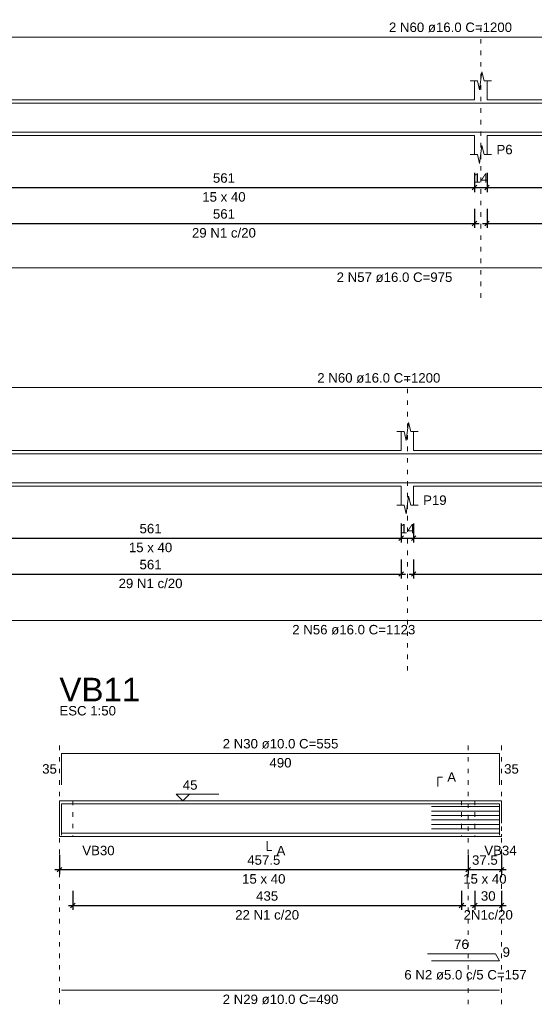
# Model space of a CAD drawing. Header units: millimetres. Extents: x 10906 to 25863, y 1966 to 4861.
# Tile 74 of 163: x 11288 to 11300, y 3042 to 3064. Entities that reach past the tile are written whole.
import ezdxf

# ---------------------------------------------------------------- set-up
doc = ezdxf.new("R2010")
doc.units = ezdxf.units.MM
doc.linetypes.add('Dashed', pattern=[0.75, 0.5, -0.25])
doc.linetypes.add('DOT2', pattern=[3.175, 0, -3.175])
for name, color, linetype, lineweight in [('Descrição da armadura', 7, 'Continuous', 5), ('DT-Barras na forma', 40, 'Continuous', 5), ('DT-Barras rebatidas', 40, 'Continuous', 5), ('DT-Cotas', 4, 'Continuous', 5), ('DT-Forma', 5, 'Continuous', 5), ('DT-Pontilhado', 7, 'DOT2', 5), ('DT-Textos', 7, 'Continuous', 5), ('DT-Título', 7, 'Continuous', 20), ('Textos armaduras', 7, 'Continuous', 5)]:
    doc.layers.add(name, color=color, linetype=linetype, lineweight=lineweight)
doc.styles.add('Arial', font='arial.ttf')
doc.styles.get("Standard").update_dxf_attribs({"font": 'arial.ttf'})
doc.dimstyles.new('UM_50.000000', dxfattribs={"dimtxt": 0.18, "dimasz": 0.2, "dimexe": 0.2, "dimexo": 0.5, "dimgap": 0, "dimtad": 1, "dimtih": 1, "dimtoh": 1, "dimlfac": 50, "dimzin": 0, "dimdsep": 46, "dimtxsty": 'Standard', "dimcen": 0.09, "dimdle": 0.2, "dimclrd": 256, "dimclre": 256, "dimclrt": 7, "dimazin": 0, "dimtfac": 1, "dimtofl": 0, "dimtmove": 0, "dimatfit": 3, "dimfxl": 1, "dimtolj": 1, "dimtzin": 0, "dimarcsym": 0})

# ---------------------------------------------------------------- blocks, each defined once
blk = doc.blocks.new('_Oblique')
at = {"color": 0, "linetype": 'ByBlock', "lineweight": -2}
blk.add_line((-0.5, -0.5), (0.5, 0.5), dxfattribs=at)
blk = doc.blocks.new('*D115')
at = {"layer": 'Defpoints', "color": 0, "transparency": 16777216}
for p in [(11285.781, 3052.473), (11297.001, 3052.473), (11297.001, 3051.943)]:
    blk.add_point(p, dxfattribs=at)
at = {"layer": 'DT-Cotas', "lineweight": -2, "transparency": 16777216}
for p, q in [((11285.781, 3052.273), (11285.781, 3051.843)), ((11297.001, 3052.273), (11297.001, 3051.843)), ((11285.681, 3051.943), (11297.101, 3051.943))]:
    blk.add_line(p, q, dxfattribs=at)
at = {"layer": 'DT-Cotas', "lineweight": -2, "transparency": 16777216, "xscale": 0.1, "yscale": 0.1, "zscale": 0.1, "rotation": 180}
blk.add_blockref('_Oblique', (11285.781, 3051.943), dxfattribs=at)
at = {"layer": 'DT-Cotas', "lineweight": -2, "transparency": 16777216, "xscale": 0.1, "yscale": 0.1, "zscale": 0.1}
blk.add_blockref('_Oblique', (11297.001, 3051.943), dxfattribs=at)
at = {"layer": 'DT-Cotas', "color": 7, "transparency": 16777216, "insert": (11291.391, 3052.155), "char_height": 0.2118, "attachment_point": 5, "rotation": 0.0057, "style": 'Arial'}
blk.add_mtext('\\A1;561', dxfattribs=at)
blk = doc.blocks.new('*D116')
at = {"layer": 'Defpoints', "color": 0, "transparency": 16777216}
for p in [(11297.001, 3052.473), (11297.281, 3052.473), (11297.281, 3051.943)]:
    blk.add_point(p, dxfattribs=at)
at = {"layer": 'DT-Cotas', "lineweight": -2, "transparency": 16777216}
for p, q in [((11297.001, 3052.273), (11297.001, 3051.843)), ((11297.281, 3052.273), (11297.281, 3051.843)), ((11296.901, 3051.943), (11297.381, 3051.943))]:
    blk.add_line(p, q, dxfattribs=at)
at = {"layer": 'DT-Cotas', "lineweight": -2, "transparency": 16777216, "xscale": 0.1, "yscale": 0.1, "zscale": 0.1, "rotation": 180}
blk.add_blockref('_Oblique', (11297.001, 3051.943), dxfattribs=at)
at = {"layer": 'DT-Cotas', "lineweight": -2, "transparency": 16777216, "xscale": 0.1, "yscale": 0.1, "zscale": 0.1}
blk.add_blockref('_Oblique', (11297.281, 3051.943), dxfattribs=at)
at = {"layer": 'DT-Cotas', "color": 7, "transparency": 16777216, "insert": (11297.141, 3052.155), "char_height": 0.2118, "attachment_point": 5, "rotation": 0.0057, "style": 'Arial'}
blk.add_mtext('\\A1;14', dxfattribs=at)
blk = doc.blocks.new('*D117')
at = {"layer": 'Defpoints', "color": 0, "transparency": 16777216}
for p in [(11297.281, 3052.473), (11308.501, 3052.473), (11308.501, 3051.943)]:
    blk.add_point(p, dxfattribs=at)
at = {"layer": 'DT-Cotas', "lineweight": -2, "transparency": 16777216}
for p, q in [((11297.281, 3052.273), (11297.281, 3051.843)), ((11308.501, 3052.273), (11308.501, 3051.843)), ((11297.181, 3051.943), (11308.601, 3051.943))]:
    blk.add_line(p, q, dxfattribs=at)
at = {"layer": 'DT-Cotas', "lineweight": -2, "transparency": 16777216, "xscale": 0.1, "yscale": 0.1, "zscale": 0.1, "rotation": 180}
blk.add_blockref('_Oblique', (11297.281, 3051.943), dxfattribs=at)
at = {"layer": 'DT-Cotas', "lineweight": -2, "transparency": 16777216, "xscale": 0.1, "yscale": 0.1, "zscale": 0.1}
blk.add_blockref('_Oblique', (11308.501, 3051.943), dxfattribs=at)
at = {"layer": 'DT-Cotas', "color": 7, "transparency": 16777216, "insert": (11302.891, 3052.155), "char_height": 0.2118, "attachment_point": 5, "rotation": 0.0057, "style": 'Arial'}
blk.add_mtext('\\A1;561', dxfattribs=at)
blk = doc.blocks.new('*D123')
at = {"layer": 'Defpoints', "color": 0, "transparency": 16777216}
for p in [(11285.781, 3051.668), (11297.001, 3051.668), (11297.001, 3051.138)]:
    blk.add_point(p, dxfattribs=at)
at = {"layer": 'DT-Cotas', "lineweight": -2, "transparency": 16777216}
for p, q in [((11285.781, 3051.468), (11285.781, 3051.038)), ((11297.001, 3051.468), (11297.001, 3051.038)), ((11285.681, 3051.138), (11297.101, 3051.138))]:
    blk.add_line(p, q, dxfattribs=at)
at = {"layer": 'DT-Cotas', "lineweight": -2, "transparency": 16777216, "xscale": 0.1, "yscale": 0.1, "zscale": 0.1, "rotation": 180}
blk.add_blockref('_Oblique', (11285.781, 3051.138), dxfattribs=at)
at = {"layer": 'DT-Cotas', "lineweight": -2, "transparency": 16777216, "xscale": 0.1, "yscale": 0.1, "zscale": 0.1}
blk.add_blockref('_Oblique', (11297.001, 3051.138), dxfattribs=at)
at = {"layer": 'DT-Cotas', "color": 7, "transparency": 16777216, "insert": (11291.391, 3051.35), "char_height": 0.2118, "attachment_point": 5, "rotation": 0.0057, "style": 'Arial'}
blk.add_mtext('\\A1;561', dxfattribs=at)
blk = doc.blocks.new('*D124')
at = {"layer": 'Defpoints', "color": 0, "transparency": 16777216}
for p in [(11297.281, 3051.668), (11308.501, 3051.668), (11308.501, 3051.138)]:
    blk.add_point(p, dxfattribs=at)
at = {"layer": 'DT-Cotas', "lineweight": -2, "transparency": 16777216}
for p, q in [((11297.281, 3051.468), (11297.281, 3051.038)), ((11308.501, 3051.468), (11308.501, 3051.038)), ((11297.181, 3051.138), (11308.601, 3051.138))]:
    blk.add_line(p, q, dxfattribs=at)
at = {"layer": 'DT-Cotas', "lineweight": -2, "transparency": 16777216, "xscale": 0.1, "yscale": 0.1, "zscale": 0.1, "rotation": 180}
blk.add_blockref('_Oblique', (11297.281, 3051.138), dxfattribs=at)
at = {"layer": 'DT-Cotas', "lineweight": -2, "transparency": 16777216, "xscale": 0.1, "yscale": 0.1, "zscale": 0.1}
blk.add_blockref('_Oblique', (11308.501, 3051.138), dxfattribs=at)
at = {"layer": 'DT-Cotas', "color": 7, "transparency": 16777216, "insert": (11302.891, 3051.35), "char_height": 0.2118, "attachment_point": 5, "rotation": 0.0057, "style": 'Arial'}
blk.add_mtext('\\A1;561', dxfattribs=at)
blk = doc.blocks.new('*D143')
at = {"layer": 'Defpoints', "color": 0, "transparency": 16777216}
for p in [(11289.351, 3045.051), (11298.501, 3045.051), (11298.501, 3044.521)]:
    blk.add_point(p, dxfattribs=at)
at = {"layer": 'DT-Cotas', "lineweight": -2, "transparency": 16777216}
for p, q in [((11289.351, 3044.851), (11289.351, 3044.421)), ((11298.501, 3044.851), (11298.501, 3044.421)), ((11289.251, 3044.521), (11298.601, 3044.521))]:
    blk.add_line(p, q, dxfattribs=at)
at = {"layer": 'DT-Cotas', "lineweight": -2, "transparency": 16777216, "xscale": 0.1, "yscale": 0.1, "zscale": 0.1, "rotation": 180}
blk.add_blockref('_Oblique', (11289.351, 3044.521), dxfattribs=at)
at = {"layer": 'DT-Cotas', "lineweight": -2, "transparency": 16777216, "xscale": 0.1, "yscale": 0.1, "zscale": 0.1}
blk.add_blockref('_Oblique', (11298.501, 3044.521), dxfattribs=at)
at = {"layer": 'DT-Cotas', "color": 7, "transparency": 16777216, "insert": (11293.926, 3044.733), "char_height": 0.2118, "attachment_point": 5, "rotation": 0.0057, "style": 'Arial'}
blk.add_mtext('\\A1;457.5', dxfattribs=at)
blk = doc.blocks.new('*D144')
at = {"layer": 'Defpoints', "color": 0, "transparency": 16777216}
for p in [(11298.501, 3045.051), (11299.251, 3045.051), (11299.251, 3044.521)]:
    blk.add_point(p, dxfattribs=at)
at = {"layer": 'DT-Cotas', "lineweight": -2, "transparency": 16777216}
for p, q in [((11298.501, 3044.851), (11298.501, 3044.421)), ((11299.251, 3044.851), (11299.251, 3044.421)), ((11298.401, 3044.521), (11299.351, 3044.521))]:
    blk.add_line(p, q, dxfattribs=at)
at = {"layer": 'DT-Cotas', "lineweight": -2, "transparency": 16777216, "xscale": 0.1, "yscale": 0.1, "zscale": 0.1, "rotation": 180}
blk.add_blockref('_Oblique', (11298.501, 3044.521), dxfattribs=at)
at = {"layer": 'DT-Cotas', "lineweight": -2, "transparency": 16777216, "xscale": 0.1, "yscale": 0.1, "zscale": 0.1}
blk.add_blockref('_Oblique', (11299.251, 3044.521), dxfattribs=at)
at = {"layer": 'DT-Cotas', "color": 7, "transparency": 16777216, "insert": (11298.876, 3044.733), "char_height": 0.2118, "attachment_point": 5, "rotation": 0.0057, "style": 'Arial'}
blk.add_mtext('\\A1;37.5', dxfattribs=at)
blk = doc.blocks.new('*D145')
at = {"layer": 'Defpoints', "color": 0, "transparency": 16777216}
for p in [(11289.651, 3044.246), (11298.351, 3044.246), (11298.351, 3043.716)]:
    blk.add_point(p, dxfattribs=at)
at = {"layer": 'DT-Cotas', "lineweight": -2, "transparency": 16777216}
for p, q in [((11289.651, 3044.046), (11289.651, 3043.616)), ((11298.351, 3044.046), (11298.351, 3043.616)), ((11289.551, 3043.716), (11298.451, 3043.716))]:
    blk.add_line(p, q, dxfattribs=at)
at = {"layer": 'DT-Cotas', "lineweight": -2, "transparency": 16777216, "xscale": 0.1, "yscale": 0.1, "zscale": 0.1, "rotation": 180}
blk.add_blockref('_Oblique', (11289.651, 3043.716), dxfattribs=at)
at = {"layer": 'DT-Cotas', "lineweight": -2, "transparency": 16777216, "xscale": 0.1, "yscale": 0.1, "zscale": 0.1}
blk.add_blockref('_Oblique', (11298.351, 3043.716), dxfattribs=at)
at = {"layer": 'DT-Cotas', "color": 7, "transparency": 16777216, "insert": (11294.001, 3043.928), "char_height": 0.2118, "attachment_point": 5, "rotation": 0.0057, "style": 'Arial'}
blk.add_mtext('\\A1;435', dxfattribs=at)
blk = doc.blocks.new('*D146')
at = {"layer": 'Defpoints', "color": 0, "transparency": 16777216}
for p in [(11298.651, 3044.246), (11299.251, 3044.246), (11299.251, 3043.716)]:
    blk.add_point(p, dxfattribs=at)
at = {"layer": 'DT-Cotas', "lineweight": -2, "transparency": 16777216}
for p, q in [((11298.651, 3044.046), (11298.651, 3043.616)), ((11299.251, 3044.046), (11299.251, 3043.616)), ((11298.551, 3043.716), (11299.351, 3043.716))]:
    blk.add_line(p, q, dxfattribs=at)
at = {"layer": 'DT-Cotas', "lineweight": -2, "transparency": 16777216, "xscale": 0.1, "yscale": 0.1, "zscale": 0.1, "rotation": 180}
blk.add_blockref('_Oblique', (11298.651, 3043.716), dxfattribs=at)
at = {"layer": 'DT-Cotas', "lineweight": -2, "transparency": 16777216, "xscale": 0.1, "yscale": 0.1, "zscale": 0.1}
blk.add_blockref('_Oblique', (11299.251, 3043.716), dxfattribs=at)
at = {"layer": 'DT-Cotas', "color": 7, "transparency": 16777216, "insert": (11298.951, 3043.928), "char_height": 0.2118, "attachment_point": 5, "rotation": 0.0057, "style": 'Arial'}
blk.add_mtext('\\A1;30', dxfattribs=at)
blk = doc.blocks.new('*D363')
at = {"layer": 'Defpoints', "color": 0, "transparency": 16777216}
for p in [(11287.424, 3060.323), (11298.644, 3060.323), (11298.644, 3059.794)]:
    blk.add_point(p, dxfattribs=at)
at = {"layer": 'DT-Cotas', "lineweight": -2, "transparency": 16777216}
for p, q in [((11287.424, 3060.123), (11287.424, 3059.694)), ((11298.644, 3060.123), (11298.644, 3059.694)), ((11287.324, 3059.794), (11298.744, 3059.794))]:
    blk.add_line(p, q, dxfattribs=at)
at = {"layer": 'DT-Cotas', "lineweight": -2, "transparency": 16777216, "xscale": 0.1, "yscale": 0.1, "zscale": 0.1, "rotation": 180}
blk.add_blockref('_Oblique', (11287.424, 3059.794), dxfattribs=at)
at = {"layer": 'DT-Cotas', "lineweight": -2, "transparency": 16777216, "xscale": 0.1, "yscale": 0.1, "zscale": 0.1}
blk.add_blockref('_Oblique', (11298.644, 3059.794), dxfattribs=at)
at = {"layer": 'DT-Cotas', "color": 7, "transparency": 16777216, "insert": (11293.034, 3060.006), "char_height": 0.2118, "attachment_point": 5, "rotation": 0.0057, "style": 'Arial'}
blk.add_mtext('\\A1;561', dxfattribs=at)
blk = doc.blocks.new('*D364')
at = {"layer": 'Defpoints', "color": 0, "transparency": 16777216}
for p in [(11298.644, 3060.323), (11298.924, 3060.323), (11298.924, 3059.794)]:
    blk.add_point(p, dxfattribs=at)
at = {"layer": 'DT-Cotas', "lineweight": -2, "transparency": 16777216}
for p, q in [((11298.644, 3060.123), (11298.644, 3059.694)), ((11298.924, 3060.123), (11298.924, 3059.694)), ((11298.544, 3059.794), (11299.024, 3059.794))]:
    blk.add_line(p, q, dxfattribs=at)
at = {"layer": 'DT-Cotas', "lineweight": -2, "transparency": 16777216, "xscale": 0.1, "yscale": 0.1, "zscale": 0.1, "rotation": 180}
blk.add_blockref('_Oblique', (11298.644, 3059.794), dxfattribs=at)
at = {"layer": 'DT-Cotas', "lineweight": -2, "transparency": 16777216, "xscale": 0.1, "yscale": 0.1, "zscale": 0.1}
blk.add_blockref('_Oblique', (11298.924, 3059.794), dxfattribs=at)
at = {"layer": 'DT-Cotas', "color": 7, "transparency": 16777216, "insert": (11298.784, 3060.006), "char_height": 0.2118, "attachment_point": 5, "rotation": 0.0057, "style": 'Arial'}
blk.add_mtext('\\A1;14', dxfattribs=at)
blk = doc.blocks.new('*D365')
at = {"layer": 'Defpoints', "color": 0, "transparency": 16777216}
for p in [(11298.924, 3060.323), (11305.394, 3060.323), (11305.394, 3059.794)]:
    blk.add_point(p, dxfattribs=at)
at = {"layer": 'DT-Cotas', "lineweight": -2, "transparency": 16777216}
for p, q in [((11298.924, 3060.123), (11298.924, 3059.694)), ((11305.394, 3060.123), (11305.394, 3059.694)), ((11298.824, 3059.794), (11305.494, 3059.794))]:
    blk.add_line(p, q, dxfattribs=at)
at = {"layer": 'DT-Cotas', "lineweight": -2, "transparency": 16777216, "xscale": 0.1, "yscale": 0.1, "zscale": 0.1, "rotation": 180}
blk.add_blockref('_Oblique', (11298.924, 3059.794), dxfattribs=at)
at = {"layer": 'DT-Cotas', "lineweight": -2, "transparency": 16777216, "xscale": 0.1, "yscale": 0.1, "zscale": 0.1}
blk.add_blockref('_Oblique', (11305.394, 3059.794), dxfattribs=at)
at = {"layer": 'DT-Cotas', "color": 7, "transparency": 16777216, "insert": (11302.159, 3060.006), "char_height": 0.2118, "attachment_point": 5, "rotation": 0.0057, "style": 'Arial'}
blk.add_mtext('\\A1;323.5', dxfattribs=at)
blk = doc.blocks.new('*D375')
at = {"layer": 'Defpoints', "color": 0, "transparency": 16777216}
for p in [(11287.424, 3059.518), (11298.644, 3059.518), (11298.644, 3058.989)]:
    blk.add_point(p, dxfattribs=at)
at = {"layer": 'DT-Cotas', "lineweight": -2, "transparency": 16777216}
for p, q in [((11287.424, 3059.318), (11287.424, 3058.889)), ((11298.644, 3059.318), (11298.644, 3058.889)), ((11287.324, 3058.989), (11298.744, 3058.989))]:
    blk.add_line(p, q, dxfattribs=at)
at = {"layer": 'DT-Cotas', "lineweight": -2, "transparency": 16777216, "xscale": 0.1, "yscale": 0.1, "zscale": 0.1, "rotation": 180}
blk.add_blockref('_Oblique', (11287.424, 3058.989), dxfattribs=at)
at = {"layer": 'DT-Cotas', "lineweight": -2, "transparency": 16777216, "xscale": 0.1, "yscale": 0.1, "zscale": 0.1}
blk.add_blockref('_Oblique', (11298.644, 3058.989), dxfattribs=at)
at = {"layer": 'DT-Cotas', "color": 7, "transparency": 16777216, "insert": (11293.034, 3059.201), "char_height": 0.2118, "attachment_point": 5, "rotation": 0.0057, "style": 'Arial'}
blk.add_mtext('\\A1;561', dxfattribs=at)
blk = doc.blocks.new('*D376')
at = {"layer": 'Defpoints', "color": 0, "transparency": 16777216}
for p in [(11298.924, 3059.518), (11305.394, 3059.518), (11305.394, 3058.989)]:
    blk.add_point(p, dxfattribs=at)
at = {"layer": 'DT-Cotas', "lineweight": -2, "transparency": 16777216}
for p, q in [((11298.924, 3059.318), (11298.924, 3058.889)), ((11305.394, 3059.318), (11305.394, 3058.889)), ((11298.824, 3058.989), (11305.494, 3058.989))]:
    blk.add_line(p, q, dxfattribs=at)
at = {"layer": 'DT-Cotas', "lineweight": -2, "transparency": 16777216, "xscale": 0.1, "yscale": 0.1, "zscale": 0.1, "rotation": 180}
blk.add_blockref('_Oblique', (11298.924, 3058.989), dxfattribs=at)
at = {"layer": 'DT-Cotas', "lineweight": -2, "transparency": 16777216, "xscale": 0.1, "yscale": 0.1, "zscale": 0.1}
blk.add_blockref('_Oblique', (11305.394, 3058.989), dxfattribs=at)
at = {"layer": 'DT-Cotas', "color": 7, "transparency": 16777216, "insert": (11302.159, 3059.201), "char_height": 0.2118, "attachment_point": 5, "rotation": 0.0057, "style": 'Arial'}
blk.add_mtext('\\A1;323.5', dxfattribs=at)

msp = doc.modelspace()

# ---------------------------------------------------------------- linework, layer by layer
at = {"layer": 'DT-Barras na forma'}
for p, q in [((11299.20059, 3045.93261), (11297.68157, 3045.93261)), ((11299.20059, 3045.83261), (11297.68157, 3045.83261)), ((11299.20059, 3045.73261), (11297.68157, 3045.73261)), ((11299.20059, 3045.63261), (11297.68157, 3045.63261)), ((11299.20059, 3045.53261), (11297.68157, 3045.53261)), ((11299.20059, 3045.43261), (11297.68157, 3045.43261))]:
    msp.add_line(p, q, dxfattribs=at)
for points in [[(11286.10551, 3061.68262), (11310.10551, 3061.68262)], [(11287.10351, 3061.03462), (11306.60095, 3061.03462)], [(11284.50104, 3053.83203), (11308.50104, 3053.83203)], [(11284.71328, 3053.18403), (11307.16815, 3053.18403)], [(11289.40059, 3045.29261), (11289.40059, 3045.99261), (11299.20059, 3045.99261), (11299.20059, 3045.29261)], [(11289.40059, 3045.33261), (11299.20059, 3045.33261)]]:
    msp.add_lwpolyline(points, dxfattribs=at)
at = {"layer": 'DT-Barras rebatidas'}
for p, q in [((11286.10551, 3063.16522), (11310.10551, 3063.16522)), ((11287.10351, 3057.99278), (11306.60095, 3057.99278)), ((11284.50104, 3055.31463), (11308.50104, 3055.31463)), ((11284.71328, 3050.09974), (11307.16815, 3050.09974)), ((11289.40059, 3046.42221), (11289.40059, 3047.12221)), ((11289.40059, 3047.12221), (11299.20059, 3047.12221)), ((11299.20059, 3047.12221), (11299.20059, 3046.42221)), ((11299.11059, 3042.63336), (11297.59157, 3042.63336)), ((11299.20059, 3042.47747), (11299.11059, 3042.63336)), ((11297.68157, 3042.47747), (11299.20059, 3042.47747)), ((11289.40059, 3041.82157), (11299.20059, 3041.82157))]:
    msp.add_line(p, q, dxfattribs=at)
at = {"layer": 'DT-Forma'}
for p, q in [((11298.75851, 3061.98222), (11298.80851, 3062.38222)), ((11298.80851, 3062.38222), (11298.85851, 3062.18222)), ((11298.54351, 3062.18222), (11298.70851, 3062.18222)), ((11298.64351, 3061.75862), (11298.64351, 3062.18222)), ((11298.70851, 3062.18222), (11298.75851, 3061.98222)), ((11298.85851, 3062.18222), (11299.02351, 3062.18222)), ((11298.92351, 3062.18222), (11298.92351, 3061.75862)), ((11287.42351, 3061.75862), (11298.64351, 3061.75862)), ((11298.92351, 3061.75862), (11305.39351, 3061.75862)), ((11287.42351, 3060.95862), (11298.64351, 3060.95862)), ((11298.64351, 3060.95862), (11298.64351, 3060.53502)), ((11298.92351, 3060.53502), (11298.92351, 3060.95862)), ((11298.92351, 3060.95862), (11305.39351, 3060.95862)), ((11298.75851, 3060.33502), (11298.80851, 3060.73502)), ((11298.80851, 3060.73502), (11298.85851, 3060.53502)), ((11298.54351, 3060.53502), (11298.70851, 3060.53502)), ((11298.70851, 3060.53502), (11298.75851, 3060.33502)), ((11298.85851, 3060.53502), (11299.02351, 3060.53502)), ((11297.11572, 3054.13163), (11297.16572, 3054.53163)), ((11297.16572, 3054.53163), (11297.21572, 3054.33163)), ((11296.90072, 3054.33163), (11297.06572, 3054.33163)), ((11297.00072, 3053.90803), (11297.00072, 3054.33163)), ((11297.06572, 3054.33163), (11297.11572, 3054.13163)), ((11297.21572, 3054.33163), (11297.38072, 3054.33163)), ((11297.28072, 3054.33163), (11297.28072, 3053.90803)), ((11285.78072, 3053.90803), (11297.00072, 3053.90803)), ((11297.28072, 3053.90803), (11308.50072, 3053.90803)), ((11285.78072, 3053.10803), (11297.00072, 3053.10803)), ((11297.00072, 3053.10803), (11297.00072, 3052.68443)), ((11297.28072, 3052.68443), (11297.28072, 3053.10803)), ((11297.28072, 3053.10803), (11308.50072, 3053.10803)), ((11296.90072, 3052.68443), (11297.06572, 3052.68443)), ((11297.06572, 3052.68443), (11297.11572, 3052.48443)), ((11297.11572, 3052.48443), (11297.16572, 3052.88443)), ((11297.16572, 3052.88443), (11297.21572, 3052.68443)), ((11297.21572, 3052.68443), (11297.38072, 3052.68443)), ((11289.35059, 3046.06261), (11289.65059, 3046.06261)), ((11289.65059, 3046.06261), (11298.35059, 3046.06261)), ((11298.35059, 3046.06261), (11298.65059, 3046.06261)), ((11298.65059, 3046.06261), (11299.25059, 3046.06261)), ((11289.35059, 3045.26261), (11289.65059, 3045.26261)), ((11289.65059, 3045.26261), (11298.35059, 3045.26261)), ((11298.35059, 3045.26261), (11298.65059, 3045.26261)), ((11298.65059, 3045.26261), (11299.25059, 3045.26261))]:
    msp.add_line(p, q, dxfattribs=at)
at = {"layer": 'DT-Forma', "linetype": 'Continuous'}
msp.add_line((11289.35059, 3045.26261), (11289.35059, 3046.06261), dxfattribs=at)
at = {"layer": 'DT-Forma', "linetype": 'Dashed'}
msp.add_line((11299.25059, 3046.06261), (11299.25059, 3045.26261), dxfattribs=at)
at = {"layer": 'DT-Pontilhado', "ltscale": 0.05}
for p, q in [((11298.78351, 3057.32788), (11298.78351, 3063.44762)), ((11297.14072, 3048.97729), (11297.14072, 3055.59703)), ((11289.35059, 3041.50387), (11289.35059, 3047.33401)), ((11298.50059, 3041.50387), (11298.50059, 3047.33401)), ((11299.25059, 3041.50387), (11299.25059, 3047.33401)), ((11289.65059, 3046.06261), (11289.65059, 3045.26261)), ((11298.35059, 3046.06261), (11298.35059, 3045.26261)), ((11298.65059, 3046.06261), (11298.65059, 3045.26261))]:
    msp.add_line(p, q, dxfattribs=at)
at = {"layer": 'DT-Textos'}
for points in [[(11297.82109, 3046.38031), (11297.82109, 3046.59211), (11297.92699, 3046.59211)], [(11292.26059, 3046.21087), (11292.11233, 3046.06261), (11291.96407, 3046.21087), (11292.91717, 3046.21087)], [(11294.00059, 3045.15671), (11294.00059, 3044.94491), (11294.10649, 3044.94491)]]:
    msp.add_lwpolyline(points, dxfattribs=at)

# ---------------------------------------------------------------- texts
at = {"layer": 'Descrição da armadura', "linetype": 'Continuous', "char_height": 0.2118, "attachment_point": 8, "line_spacing_factor": 0.798, "style": 'Arial'}
for s, insert, width in [('2 N60 ø16.0 C=1200', (11298.10551, 3063.27112), 5.5246053), ('29 N1 c/20', (11293.03351, 3058.67118), 2.8693417), ('2 N57 ø16.0 C=975', (11296.85223, 3057.67508), 5.1946527), ('2 N60 ø16.0 C=1200', (11296.50104, 3055.42053), 5.5246053), ('29 N1 c/20', (11291.39072, 3050.82059), 2.8693417), ('2 N56 ø16.0 C=1123', (11295.94072, 3049.78204), 5.5246053), ('2 N30 ø10.0 C=555', (11294.30059, 3047.22811), 5.1946527), ('22 N1 c/20', (11294.00059, 3043.39877), 2.8693417), ('2N1c/20', (11298.95059, 3043.39877), 2.2097262), ('6 N2 ø5.0 c/5 C=157', (11298.44108, 3042.05387), 5.4910017), ('2 N29 ø10.0 C=490', (11294.30059, 3041.50387), 5.1946527)]:
    msp.add_mtext(s, dxfattribs=dict(at, insert=insert, width=width))
at = {"layer": 'DT-Textos', "char_height": 0.2118, "line_spacing_factor": 0.798, "style": 'Arial'}
for s, insert, width, attachment_point in [('P6', (11299.13531, 3060.53502), 0.5434933, 7), ('15 x 40', (11293.03351, 3059.47602), 1.45756, 8), ('P19', (11297.49252, 3052.68443), 0.7906146, 7), ('15 x 40', (11291.39072, 3051.62543), 1.45756, 8), ('ESC 1:50', (11289.35059, 3047.96941), 1.901901, 7), ('A', (11298.03289, 3046.48621), 0.296372, 7), ('45', (11292.11233, 3046.30618), 0.4942426, 7), ('VB30', (11289.86239, 3044.83901), 1.0869866, 7), ('A', (11294.21239, 3044.83901), 0.296372, 7), ('VB34', (11298.86239, 3044.83901), 1.0869866, 7), ('15 x 40', (11293.92559, 3044.20361), 1.45756, 8), ('15 x 40', (11298.87559, 3044.20361), 1.45756, 8)]:
    msp.add_mtext(s, dxfattribs=dict(at, insert=insert, width=width, attachment_point=attachment_point))
at = {"layer": 'DT-Título', "insert": (11289.35059, 3048.28711), "char_height": 0.5295, "width": 3.2609597, "attachment_point": 7, "line_spacing_factor": 0.798, "style": 'Arial'}
msp.add_mtext('VB11', dxfattribs=at)
at = {"layer": 'Textos armaduras', "linetype": 'Continuous', "char_height": 0.2118, "attachment_point": 7, "line_spacing_factor": 0.798, "style": 'Arial'}
for s, insert, width in [('35', (11288.96474, 3046.66631), 0.6599051), ('490', (11294.05313, 3046.80451), 0.9898577), ('35', (11299.30649, 3046.66631), 0.6599051), ('76', (11298.1861, 3042.73926), 0.6599051), ('9', (11299.27254, 3042.56466), 0.3299526)]:
    msp.add_mtext(s, dxfattribs=dict(at, insert=insert, width=width))

# ---------------------------------------------------------------- dimensions: what is measured, and where the dimension line sits
at = {"layer": 'DT-Cotas'}
for base, p1, p2, picture, middle in [((11298.64351, 3059.79372), (11287.42351, 3060.32322), (11298.64351, 3060.32322), '*D363', (11293.03351, 3060.00552)), ((11298.92351, 3059.79372), (11298.64351, 3060.32322), (11298.92351, 3060.32322), '*D364', (11298.78351, 3060.00552)), ((11305.39351, 3059.79372), (11298.92351, 3060.32322), (11305.39351, 3060.32322), '*D365', (11302.15851, 3060.00552)), ((11298.64351, 3058.98888), (11287.42351, 3059.51838), (11298.64351, 3059.51838), '*D375', (11293.03351, 3059.20068)), ((11305.39351, 3058.98888), (11298.92351, 3059.51838), (11305.39351, 3059.51838), '*D376', (11302.15851, 3059.20068)), ((11297.00072, 3051.94313), (11285.78072, 3052.47263), (11297.00072, 3052.47263), '*D115', (11291.39072, 3052.15493)), ((11297.28072, 3051.94313), (11297.00072, 3052.47263), (11297.28072, 3052.47263), '*D116', (11297.14072, 3052.15493)), ((11308.50072, 3051.94313), (11297.28072, 3052.47263), (11308.50072, 3052.47263), '*D117', (11302.89072, 3052.15493)), ((11297.00072, 3051.13829), (11285.78072, 3051.66779), (11297.00072, 3051.66779), '*D123', (11291.39072, 3051.35009)), ((11308.50072, 3051.13829), (11297.28072, 3051.66779), (11308.50072, 3051.66779), '*D124', (11302.89072, 3051.35009)), ((11298.50059, 3044.52131), (11289.35059, 3045.05081), (11298.50059, 3045.05081), '*D143', (11293.92559, 3044.73311)), ((11299.25059, 3044.52131), (11298.50059, 3045.05081), (11299.25059, 3045.05081), '*D144', (11298.87559, 3044.73311)), ((11298.35059, 3043.71647), (11289.65059, 3044.24597), (11298.35059, 3044.24597), '*D145', (11294.00059, 3043.92827)), ((11299.25059, 3043.71647), (11298.65059, 3044.24597), (11299.25059, 3044.24597), '*D146', (11298.95059, 3043.92827))]:
    dim = msp.add_linear_dim(base=base, p1=p1, p2=p2, dimstyle='UM_50.000000', override={"dimtxt": 0.2118, "dimasz": 0.1, "dimexe": 0.1, "dimexo": 0.2, "dimtad": 1, "dimtih": 0, "dimtoh": 0, "dimdec": 1, "dimlfac": 50, "dimzin": 8, "dimtxsty": 'Arial', "dimblk": 'Oblique', "dimblk1": 'Oblique', "dimblk2": 'Oblique', "dimsah": 1, "dimdle": 0.1, "dimse1": 0, "dimse2": 0, "dimclrt": 7, "dimadec": 1, "dimazin": 3, "dimtmove": 2, "dimldrblk": 'Oblique'}, dxfattribs=at)
    dim.commit()
    dim.dimension.update_dxf_attribs({"geometry": picture, "text_midpoint": middle, "dimtype": 160, "text_rotation": 0.00573})

doc.saveas('drawing.dxf')
